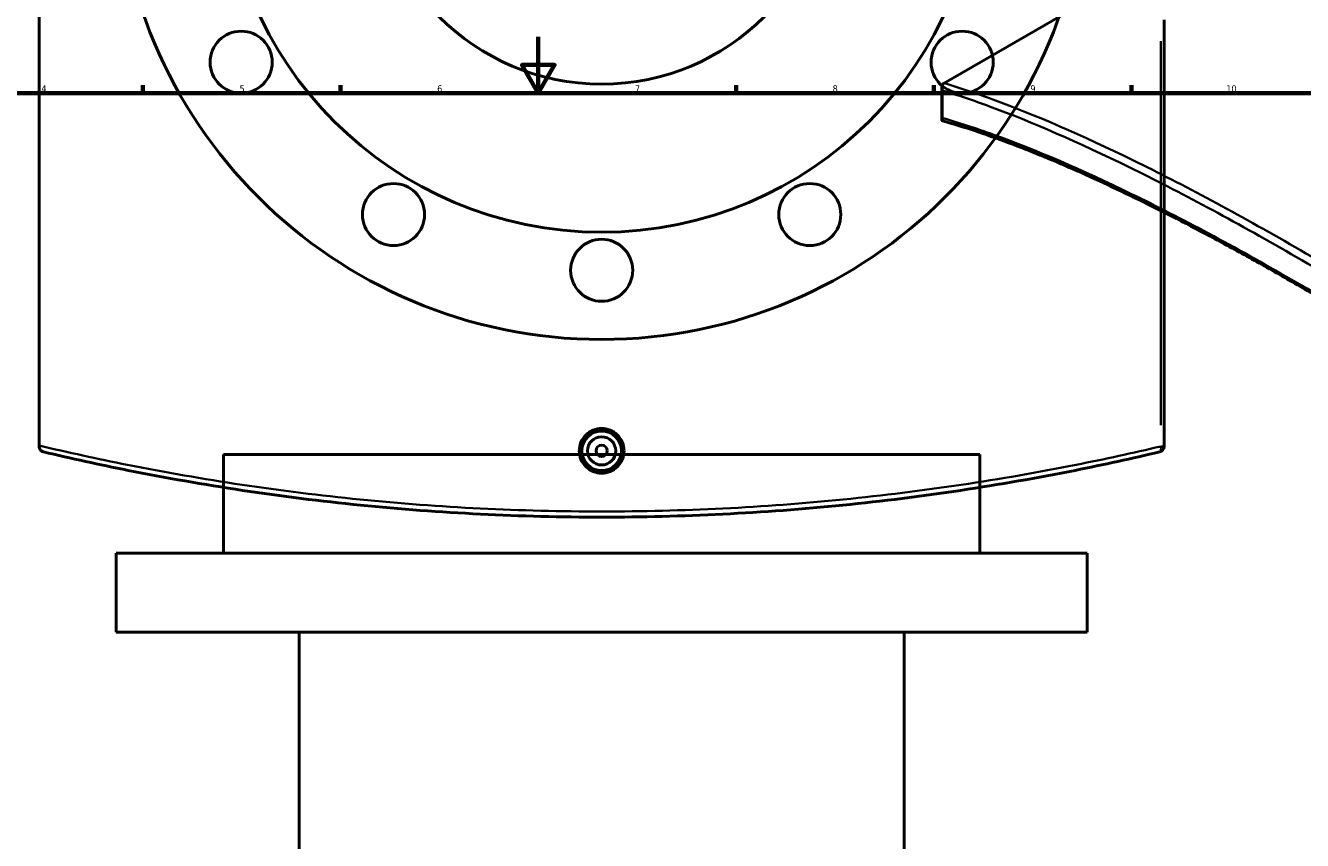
# Model space of a CAD drawing. Header units: millimetres. Extents: x -604 to 1143, y -304 to 894.
# Tile 7 of 10: x 239 to 691, y 309 to 598. Entities that reach past the tile are written whole.
import ezdxf

# ---------------------------------------------------------------- set-up
doc = ezdxf.new("R2010")
doc.units = ezdxf.units.MM
for name, color, linetype, lineweight in [('Border (ANSI)', 7, 'Continuous', 70), ('Dimension (ANSI)', 7, 'Continuous', 25), ('Visible (ANSI)', 7, 'Continuous', 50), ('Visible Narrow (ANSI)', 7, 'Continuous', 35)]:
    doc.layers.add(name, color=color, linetype=linetype, lineweight=lineweight)
doc.styles.add('Note Text (ANSI)', font='tahoma.ttf')
doc.dimstyles.new('Default - mm (ANSI)', dxfattribs={"dimtxt": 2.4, "dimasz": 2.5, "dimexe": 3.175, "dimexo": 1.6002, "dimgap": 0.8, "dimtad": 0, "dimtoh": 1, "dimdec": 0, "dimrnd": 1e-08, "dimzin": 4, "dimdsep": 46, "dimtxsty": 'Note Text (ANSI)', "dimcen": 0.09, "dimdle": 10, "dimclrd": 256, "dimclre": 256, "dimclrt": 5, "dimadec": 1, "dimazin": 1, "dimtfac": 1.27, "dimtofl": 0, "dimtmove": 0, "dimatfit": 3, "dimfxl": 1, "dimtolj": 1, "dimtzin": 4, "dimlwd": -1, "dimlwe": -1, "dimarcsym": 0})

# ---------------------------------------------------------------- blocks, each defined once
blk = doc.blocks.new('Borders Default Border')
at = {"layer": 'Border (ANSI)'}
for p, q in [((280.33, 574), (280.33, 576.8)), ((350.42, 574), (350.42, 576.8)), ((490.58, 574), (490.58, 576.8)), ((560.67, 574), (560.67, 576.8)), ((630.75, 574), (630.75, 576.8))]:
    blk.add_line(p, q, dxfattribs=at)
at = {"layer": 'Border (ANSI)', "flags": 128}
for points in [[(420.5, 594), (420.5, 574), (414.73, 584), (426.27, 584), (420.5, 574)], [(20, 20), (20, 574), (821, 574), (821, 20), (20, 20)]]:
    blk.add_lwpolyline(points, dxfattribs=at)
at = {"layer": 'Border (ANSI)', "color": 5, "true_color": 0x0000ff, "char_height": 2.4, "attachment_point": 7, "style": 'Note Text (ANSI)'}
for s, insert in [('4', (244.45, 574.4)), ('5', (314.67, 574.35)), ('6', (384.69, 574.35)), ('7', (454.8, 574.4)), ('8', (524.84, 574.35)), ('9', (594.92, 574.35)), ('10', (664.35, 574.35))]:
    blk.add_mtext(s, dxfattribs=dict(at, insert=insert))
blk = doc.blocks.new('*D7')
at = {"layer": 'Defpoints', "color": 0, "transparency": 16777216}
for p in [(413.54, 734.71), (472.4, 582.71)]:
    blk.add_point(p, dxfattribs=at)
at = {"layer": 'Dimension (ANSI)', "transparency": 16777216}
for p, q in [((428.55, 695.94), (414.44, 732.38)), ((425.35, 695.94), (428.55, 695.94))]:
    blk.add_line(p, q, dxfattribs=at)
blk.add_solid([(414.83, 732.53), (414.05, 732.23), (413.54, 734.71)], dxfattribs=at)
at = {"layer": 'Dimension (ANSI)', "color": 5, "transparency": 16777216, "insert": (416.86, 697.24), "char_height": 2.4, "attachment_point": 1, "style": 'Note Text (ANSI)'}
blk.add_mtext('\\A1;∅163', dxfattribs=at)
blk = doc.blocks.new('*D8')
at = {"layer": 'Defpoints', "color": 0, "transparency": 16777216}
for p in [(346.97, 801.43), (538.96, 515.99)]:
    blk.add_point(p, dxfattribs=at)
at = {"layer": 'Dimension (ANSI)', "transparency": 16777216}
for p, q in [((326.56, 827.1), (329.71, 827.1)), ((329.71, 827.1), (345.58, 803.51)), ((442.88, 658.71), (443.06, 658.71)), ((442.97, 658.62), (442.97, 658.8))]:
    blk.add_line(p, q, dxfattribs=at)
blk.add_solid([(345.92, 803.74), (345.23, 803.27), (346.97, 801.43)], dxfattribs=at)
at = {"layer": 'Dimension (ANSI)', "color": 5, "transparency": 16777216, "insert": (317.97, 828.39), "char_height": 2.4, "attachment_point": 1, "style": 'Note Text (ANSI)'}
blk.add_mtext('\\A1;∅344', dxfattribs=at)

msp = doc.modelspace()

# ---------------------------------------------------------------- linework, layer by layer
at = {"layer": 'Visible (ANSI)'}
for p, q in [((243.62, 449.08), (243.62, 868.34)), ((564.29, 577.56), (741.25, 679.72)), ((642.32, 448.79), (642.32, 599.96)), ((563.5, 564.5), (563.5, 576.11)), ((243.62, 449.08), (243.62, 448.79)), ((576.97, 445.93), (308.97, 445.93)), ((308.97, 410.93), (308.97, 445.93)), ((576.97, 410.93), (576.97, 445.93)), ((614.97, 410.93), (270.97, 410.93)), ((270.97, 382.93), (270.97, 410.93)), ((614.97, 382.93), (614.97, 410.93)), ((614.97, 382.93), (270.97, 382.93)), ((335.77, 199.65), (335.77, 382.93)), ((550.17, 199.65), (550.17, 382.93))]:
    msp.add_line(p, q, dxfattribs=at)
for centre, radius in [((442.97, 658.71), 172), ((442.97, 658.71), 134), ((442.97, 658.71), 81.5), ((315.23, 584.96), 11), ((570.71, 584.96), 11), ((369.22, 530.97), 11), ((516.72, 530.97), 11), ((442.97, 511.21), 11), ((442.97, 447.21), 7), ((442.97, 447.21), 5), ((442.97, 447.21), 2)]:
    msp.add_circle(centre, radius, dxfattribs=at)
msp.add_arc((640.32, 448.79), 2, 283.3407, 0, dxfattribs=at)
for points, knots in [([(563.8, 574.93), (563.8, 574.93), (563.8, 574.94), (563.68, 575.16), (563.6, 575.39), (563.5, 575.85), (563.49, 576.08), (563.53, 576.54), (563.59, 576.77), (563.8, 577.15), (563.93, 577.3), (564.09, 577.42)], [-0.299796, -0.299796, -0.299796, -0.299796, -0.2990369, -0.2990369, -0.2228923, -0.2228923, -0.148968, -0.148968, -0.0687691, -0.0687691, 0, 0, 0, 0]), ([(563.72, 564.22), (563.64, 564.24), (563.58, 564.28), (563.49, 564.41), (563.49, 564.54), (563.57, 564.82), (563.66, 564.99), (563.8, 565.18), (563.8, 565.18), (563.8, 565.18)], [-0.3266033, -0.3266033, -0.3266033, -0.3266033, -0.2596651, -0.2596651, -0.1363611, -0.1363611, 0, 0, 0.0011397, 0.0011397, 0.0011397, 0.0011397]), ([(843.39, 403.06), (838, 407.12), (832.61, 411.14), (821.84, 419.08), (816.45, 423), (805.69, 430.73), (800.32, 434.54), (789.6, 442.05), (784.26, 445.75), (773.61, 453.03), (768.31, 456.6), (757.76, 463.63), (752.52, 467.08), (742.09, 473.85), (736.91, 477.16), (726.64, 483.65), (721.54, 486.83), (711.45, 493.02), (706.45, 496.05), (696.55, 501.94), (691.66, 504.8), (681.99, 510.38), (677.21, 513.08), (667.79, 518.32), (663.14, 520.85), (653.98, 525.75), (649.47, 528.11), (640.6, 532.65), (636.24, 534.84), (627.67, 539.01), (623.46, 541.01), (615.2, 544.82), (611.16, 546.62), (603.23, 550.05), (599.35, 551.67), (592.71, 554.33), (589.91, 555.41), (583.03, 557.99), (579.01, 559.41), (571.2, 562), (567.4, 563.17), (563.72, 564.22)], [5.250923, 5.250923, 5.250923, 5.250923, 7.30894, 7.30894, 9.366958, 9.366958, 11.424975, 11.424975, 13.482993, 13.482993, 15.541011, 15.541011, 17.599028, 17.599028, 19.657046, 19.657046, 21.715063, 21.715063, 23.773081, 23.773081, 25.831098, 25.831098, 27.889116, 27.889116, 29.947133, 29.947133, 32.005151, 32.005151, 34.063168, 34.063168, 36.121186, 36.121186, 38.179203, 38.179203, 40.237221, 40.237221, 41.780734, 41.780734, 44.096004, 44.096004, 46.411273, 46.411273, 46.411273, 46.411273]), ([(450.9, 447.21), (450.9, 446.22), (450.7, 445.16), (449.89, 443.2), (449.28, 442.31), (447.87, 440.9), (446.98, 440.29), (445.03, 439.48), (443.96, 439.29), (441.97, 439.29), (440.91, 439.48), (438.96, 440.29), (438.06, 440.9), (436.66, 442.31), (436.05, 443.2), (435.24, 445.16), (435.04, 446.22), (435.04, 448.21), (435.24, 449.27), (436.05, 451.22), (436.66, 452.12), (438.06, 453.52), (438.96, 454.13), (440.91, 454.94), (441.97, 455.14), (443.96, 455.14), (445.03, 454.94), (446.98, 454.13), (447.87, 453.52), (449.28, 452.12), (449.89, 451.22), (450.7, 449.27), (450.9, 448.21), (450.9, 447.21)], [0, 0, 0, 0, 0.298743, 0.298743, 0.597485, 0.597485, 0.896182, 0.896182, 1.194878, 1.194878, 1.493575, 1.493575, 1.792272, 1.792272, 2.091014, 2.091014, 2.389757, 2.389757, 2.688499, 2.688499, 2.987242, 2.987242, 3.285939, 3.285939, 3.584635, 3.584635, 3.883332, 3.883332, 4.182029, 4.182029, 4.480771, 4.480771, 4.779514, 4.779514, 4.779514, 4.779514]), ([(245.16, 446.85), (245.16, 446.85), (245.15, 446.85), (244.95, 446.9), (244.75, 446.98), (244.39, 447.2), (244.22, 447.34), (243.93, 447.69), (243.81, 447.9), (243.66, 448.35), (243.62, 448.57), (243.62, 448.79)], [-0.299796, -0.299796, -0.299796, -0.299796, -0.2990369, -0.2990369, -0.2228923, -0.2228923, -0.148968, -0.148968, -0.0687691, -0.0687691, 0, 0, 0, 0]), ([(245.16, 446.85), (255, 444.51), (265, 442.33), (301.76, 434.99), (329.36, 430.8), (385.63, 425.17), (414.3, 423.71), (442.97, 423.71), (471.64, 423.71), (500.3, 425.17), (556.58, 430.8), (584.17, 434.99), (620.94, 442.33), (630.94, 444.51), (640.78, 446.85)], [1.284902, 1.284902, 1.284902, 1.284902, 4.551356, 4.551356, 13.131836, 13.131836, 21.712321, 21.712321, 21.712321, 30.292806, 30.292806, 38.873286, 38.873286, 42.139601, 42.139601, 42.139601, 42.139601])]:
    msp.add_open_spline(points, degree=3, knots=knots, dxfattribs=at)
msp.add_open_spline([(564.29, 577.56), (564.22, 577.52), (564.15, 577.47), (564.09, 577.42)], degree=3, dxfattribs=at)
at = {"layer": 'Visible Narrow (ANSI)'}
for p, q in [((641.09, 592.4), (641.09, 456.35)), ((563.8, 565.18), (563.8, 574.93)), ((641.2, 448.79), (642.32, 448.79))]:
    msp.add_line(p, q, dxfattribs=at)
msp.add_ellipse((640.32, 448.79), major_axis=(0.46, -1.95), ratio=0.3758, start_param=0.074096, end_param=1.407818, dxfattribs=at)
for points, knots in [([(563.8, 574.93), (569.11, 573.3), (574.63, 571.43), (595.44, 563.76), (611.99, 556.55), (647.8, 539), (667.04, 528.67), (687.31, 516.96), (707.58, 505.26), (728.88, 492.19), (772.66, 463.79), (795.13, 448.47), (826.32, 426.12), (834.94, 419.82), (843.54, 413.42)], [1.284902, 1.284902, 1.284902, 1.284902, 4.551356, 4.551356, 13.131836, 13.131836, 21.712321, 21.712321, 21.712321, 30.292806, 30.292806, 38.873286, 38.873286, 42.139601, 42.139601, 42.139601, 42.139601]), ([(845.14, 415.59), (836.52, 422.02), (827.9, 428.33), (796.68, 450.76), (774.19, 466.12), (730.36, 494.59), (709.03, 507.69), (688.73, 519.41), (668.42, 531.14), (649.14, 541.48), (613.27, 559.03), (596.68, 566.23), (575.58, 573.96), (569.82, 575.89), (564.29, 577.56)], [-42.139601, -42.139601, -42.139601, -42.139601, -38.873286, -38.873286, -30.292806, -30.292806, -21.712321, -21.712321, -21.712321, -13.131836, -13.131836, -4.551356, -4.551356, -1.148852, -1.148852, -1.148852, -1.148852]), ([(843.54, 403.67), (834.18, 410.73), (824.81, 417.65), (793.28, 440.42), (771.22, 455.55), (728.2, 483.58), (707.26, 496.47), (687.31, 507.98), (667.36, 519.5), (648.41, 529.65), (613.11, 546.84), (596.78, 553.88), (575.6, 561.53), (569.57, 563.5), (563.8, 565.18)], [5.250923, 5.250923, 5.250923, 5.250923, 8.815718, 8.815718, 17.259265, 17.259265, 25.702816, 25.702816, 25.702816, 34.146368, 34.146368, 42.589914, 42.589914, 46.154836, 46.154836, 46.154836, 46.154836]), ([(641.09, 448.79), (631.23, 446.46), (621.22, 444.28), (584.39, 436.96), (556.76, 432.79), (500.39, 427.16), (471.68, 425.71), (442.97, 425.71), (414.26, 425.71), (385.54, 427.16), (329.18, 432.79), (301.54, 436.96), (264.3, 444.37), (253.87, 446.65), (243.62, 449.08)], [-42.139601, -42.139601, -42.139601, -42.139601, -38.873286, -38.873286, -30.292806, -30.292806, -21.712321, -21.712321, -21.712321, -13.131836, -13.131836, -4.551356, -4.551356, -1.148852, -1.148852, -1.148852, -1.148852])]:
    msp.add_open_spline(points, degree=3, knots=knots, dxfattribs=at)

# ---------------------------------------------------------------- block references
msp.add_blockref('Borders Default Border', (0, 0))

# ---------------------------------------------------------------- dimensions: what is measured, and where the dimension line sits
at = {"layer": 'Dimension (ANSI)'}
for p1, p2, picture, middle in [((538.96, 515.99), (346.97, 801.43), '*D8', (321.86, 827.1)), ((472.4, 582.71), (413.54, 734.71), '*D7', (420.7, 695.94))]:
    dim = msp.add_diameter_dim_2p(p1=p1, p2=p2, dimstyle='Default - mm (ANSI)', override={"dimgap": 0.8, "dimtih": 1, "dimdec": 0, "dimlfac": 1, "dimtol": 0, "dimlim": 0, "dimtp": 0, "dimtm": 0, "dimtdec": 2}, dxfattribs=at)
    dim.commit()
    dim.dimension.update_dxf_attribs({"geometry": picture, "text_midpoint": middle, "dimtype": 163})

doc.saveas('drawing.dxf')
